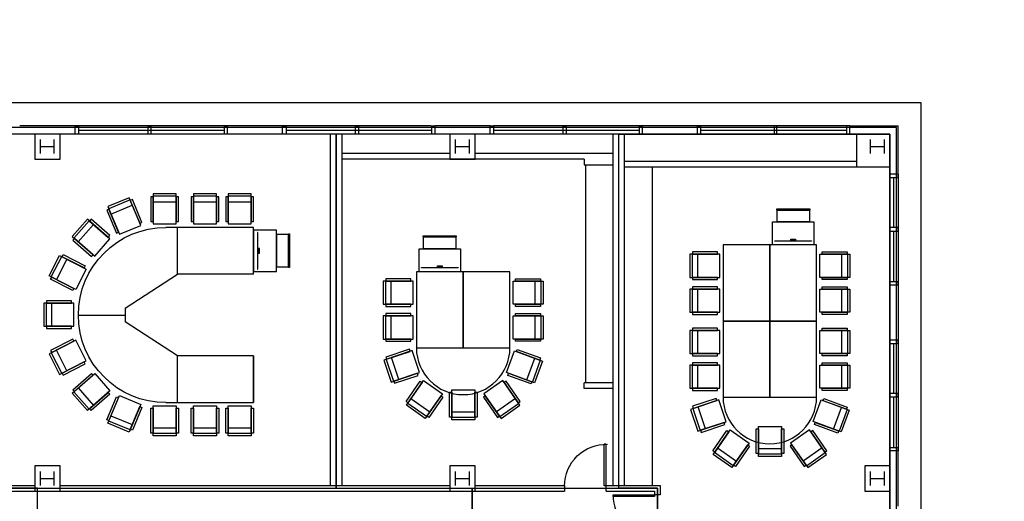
# Model space of a CAD drawing. Header units: inches. Extents: x -92 to 3837, y -260 to 2192.
# Tile 31 of 31: x 2874 to 3728, y 1774 to 2192. Entities that reach past the tile are written whole.
import ezdxf

# ---------------------------------------------------------------- set-up
doc = ezdxf.new("R2010")
doc.units = ezdxf.units.IN
doc.header["$MEASUREMENT"] = 0
doc.layers.get('0').update_dxf_attribs({"linetype": 'CONTINUOUS'})
for name, color, linetype in [('A-GLAZ', 8, 'CONTINUOUS'), ('A-ROOF', 8, 'CONTINUOUS'), ('A-WALL', 7, 'CONTINUOUS'), ('I-DOOR', 9, 'CONTINUOUS'), ('I-FLOR-CASE', 8, 'CONTINUOUS'), ('I-FURN-CONF', 9, 'CONTINUOUS'), ('I-GLAZ', 8, 'CONTINUOUS'), ('I-WALL', 8, 'CONTINUOUS'), ('S-COLS', 7, 'CONTINUOUS'), ('triGrossAreaLayer', 7, 'CONTINUOUS'), ('triLabelLayer', 7, 'CONTINUOUS'), ('triMeasuredGrossAreaLayer', 7, 'CONTINUOUS'), ('triSpaceLayer', 7, 'CONTINUOUS')]:
    doc.layers.add(name, color=color, linetype=linetype)
doc.styles.add('FDC_SPC', font='ROMANS.SHX', dxfattribs={"height": 12})

# ---------------------------------------------------------------- blocks, each defined once
blk = doc.blocks.new('12PSTG05')
for p, q in [((-26, -10), (-26, 10)), ((-24, -10), (-24, 10)), ((-19, 10), (-19, -10))]:
    blk.add_line(p, q)
blk.add_lwpolyline([(-26, 10), (0, 10), (0, -10), (-26, -10)])
for points in [[(-23.5, 10), (-23.5, 12), (-2, 12), (-2, 10)], [(-23.5, -12), (-23.5, -10), (-2, -10), (-2, -12)]]:
    blk.add_lwpolyline(points, close=True)
blk = doc.blocks.new('PODIUM')
for points in [[(-3, -20), (17, -20), (17, 16), (-3, 16)], [(0.375, 14), (0.375, -18), (0.625, -18), (0.625, 14)], [(17, -16), (27.25, -16), (27.25, 12), (17, 12)], [(27.25, 12.625), (28, 12.625), (28, -16.625), (27.25, -16.625)], [(0.625, 0), (0.625, -4), (2.125, -4), (2.125, 0)]]:
    blk.add_lwpolyline(points, close=True)
blk = doc.blocks.new('moscow')
for p, q in [((3005.77, 2021.71), (3081.77, 2021.71)), ((3005.77, 1981.15), (3005.77, 2021.71)), ((3071.77, 1981.15), (3071.77, 2021.71)), ((3005.77, 1981.15), (3071.77, 1981.15)), ((3117.2, 1951.71), (3071.77, 1981.15)), ((3117.2, 1951.71), (3117.2, 1939.71)), ((3071.77, 1910.28), (3117.2, 1939.71)), ((3157.77, 1945.71), (3117.2, 1945.71)), ((3005.77, 1910.28), (3071.77, 1910.28)), ((3005.77, 1869.71), (3005.77, 1910.28)), ((3071.77, 1869.71), (3071.77, 1910.28)), ((3081.77, 1869.71), (3005.77, 1869.71))]:
    blk.add_line(p, q)
blk.add_lwpolyline([(3005.77, 1910.28), (3005.77, 1869.71)])
blk.add_arc((3081.77, 1945.71), 76, 270, 90)
at = {"extrusion": (0, 0, -1), "xscale": -1, "zscale": -1}
for p, rotation in [((-3017.79, 2024.83), 90), ((-3047.97, 2024.83), 90), ((-3083, 2024.83), 90), ((-3112.96, 2019.59), 112.4999999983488), ((-3136.93, 2004.23), 138.7787862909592)]:
    blk.add_blockref('12PSTG05', p, dxfattribs=dict(at, rotation=rotation))
at = {"xscale": -1}
blk.add_blockref('PODIUM', (3002.77, 2003.43), dxfattribs=at)
at = {"xscale": -1, "rotation": 27.01731202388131}
blk.add_blockref('12PSTG05', (3155.4, 1976.71), dxfattribs=at)
for p, rotation in [((3161.79, 1945.92), 180.0025353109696), ((3155.4, 1914.95), 152.9826879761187)]:
    blk.add_blockref('12PSTG05', p, dxfattribs=dict(rotation=rotation))
at = {"extrusion": (0, 0, -1), "zscale": -1}
for p, rotation in [((-3136.93, 1887.42), 41.22121370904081), ((-3112.96, 1872.06), 67.50000000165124), ((-3017.79, 1866.83), 90), ((-3047.97, 1866.83), 90), ((-3083, 1866.83), 90)]:
    blk.add_blockref('12PSTG05', p, dxfattribs=dict(at, rotation=rotation))
blk = doc.blocks.new('door')
for p, q in [((0, 0), (-36, 0)), ((-36, 0), (-36, -1.8)), ((0, 0), (0, -1.8)), ((0, -1.8), (-36, -1.8))]:
    blk.add_line(p, q)
at = {"extrusion": (0, 0, -1)}
blk.add_ellipse((0, 0), major_axis=(25.46, 25.46), ratio=1, start_param=2.356194, end_param=3.956783, dxfattribs=at)

msp = doc.modelspace()

# ---------------------------------------------------------------- linework, layer by layer
at = {"layer": 'A-GLAZ'}
for p, q in [((2925, 2096.31), (3051.5, 2096.31)), ((3105, 2096.31), (3231.5, 2096.31)), ((3285, 2096.31), (3411.5, 2096.31)), ((3464.5, 2096.31), (3591, 2096.31)), ((3632.31, 2011.62), (3632.31, 2055)), ((3632.31, 1964.62), (3632.31, 2008.62)), ((3632.31, 1867.73), (3632.31, 1911.12)), ((3632.31, 1820.73), (3632.31, 1864.73))]:
    msp.add_line(p, q, dxfattribs=at)
at = {"layer": 'A-GLAZ', "flags": 128}
for points in [[(2922, 2092.62), (2922, 2100), (2925, 2100), (2925, 2092.62)], [(2985.38, 2092.62), (2985.38, 2100), (2987.88, 2100), (2987.88, 2092.62)], [(3051.5, 2092.62), (3051.5, 2100), (3054, 2100), (3054, 2092.62)], [(3102, 2092.62), (3102, 2100), (3105, 2100), (3105, 2092.62)], [(3165.38, 2092.62), (3165.38, 2100), (3167.88, 2100), (3167.88, 2092.62)], [(3231.5, 2092.62), (3231.5, 2100), (3234, 2100), (3234, 2092.62)], [(3282, 2092.62), (3282, 2100), (3285, 2100), (3285, 2092.62)], [(3345.38, 2092.62), (3345.38, 2100), (3347.88, 2100), (3347.88, 2092.62)], [(3411.5, 2092.62), (3411.5, 2100), (3414, 2100), (3414, 2092.62)], [(3462, 2092.62), (3462, 2100), (3464.5, 2100), (3464.5, 2092.62)], [(3530.75, 2092.62), (3530.75, 2100), (3528.25, 2100), (3528.25, 2092.62)], [(3594, 2092.62), (3594, 2100), (3591, 2100), (3591, 2092.62)], [(3636, 2055), (3636, 2058), (3628.62, 2058), (3628.62, 2055)], [(3636, 2008.62), (3636, 2011.62), (3628.62, 2011.62), (3628.62, 2008.62)], [(3636, 1962.12), (3636, 1964.62), (3628.62, 1964.62), (3628.62, 1962.12)], [(3636, 1911.12), (3636, 1914.12), (3628.62, 1914.12), (3628.62, 1911.12)], [(3636, 1864.73), (3636, 1867.73), (3628.62, 1867.73), (3628.62, 1864.73)], [(3636, 1818.23), (3636, 1820.73), (3628.62, 1820.73), (3628.62, 1818.23)]]:
    msp.add_lwpolyline(points, close=True, dxfattribs=at)
at = {"layer": 'A-ROOF', "flags": 128}
msp.add_lwpolyline([(2526.08, -20), (3656, -20), (3656, 838), (3728, 838), (3728, 1262), (3656, 1262), (3656, 2120), (2221.99, 2120), (2221.99, 2192), (1414, 2192), (1414, 2120), (196, 2120), (176, 2100)], dxfattribs=at)
at = {"layer": 'A-WALL'}
for p, q in [((2924.75, 2100), (2874, 2100)), ((2924.75, 2092.62), (2874, 2092.62)), ((3054, 2100), (3054, 2092.62)), ((3153.64, 2076), (3153.64, 2092.62)), ((3282, 2100), (3234, 2100)), ((3234, 2100), (3234, 2092.62)), ((3282, 2092.62), (3234, 2092.62)), ((3414, 2100), (3414, 2092.62)), ((3462, 2092.62), (3462, 2100)), ((3594, 2100), (3636, 2100)), ((3628.62, 2092.62), (3594, 2092.62)), ((3628.62, 2058), (3628.62, 2092.62)), ((3636, 2058), (3636, 2100)), ((3628.62, 1818), (3628.62, 1770)), ((3636, 1770), (3636, 1818))]:
    msp.add_line(p, q, dxfattribs=at)
at = {"layer": 'A-WALL', "flags": 128}
msp.add_lwpolyline([(3628.62, 2064), (3599.98, 2064), (3600, 2092.62)], dxfattribs=at)
at = {"layer": 'I-DOOR'}
msp.add_lwpolyline([(3424.63, 1778.34), (3388.63, 1778.34), (3388.63, 1779.84), (3424.63, 1779.84)], close=True, dxfattribs=at)
msp.add_arc((3424.63, 1779.84), 36, 180, 270, dxfattribs=at)
at = {"layer": 'I-FLOR-CASE'}
for p, q in [((3364.63, 2066), (3364.63, 1877)), ((3422.63, 2064), (3422.63, 1788))]:
    msp.add_line(p, q, dxfattribs=at)
at = {"layer": 'I-FURN-CONF'}
for points in [[(3484.07, 1996.62), (3484.07, 1930.62), (3524.63, 1930.62), (3524.63, 1996.62)], [(3524.63, 1996.62), (3524.63, 1930.62), (3565.19, 1930.62), (3565.19, 1996.62)], [(3218.07, 1973.31), (3218.07, 1907.31), (3258.63, 1907.31), (3258.63, 1973.31)], [(3258.63, 1973.31), (3258.63, 1907.31), (3299.2, 1907.31), (3299.2, 1973.31)], [(3484.07, 1930.62), (3484.07, 1864.62), (3524.63, 1864.62), (3524.63, 1930.62)], [(3524.63, 1930.62), (3524.63, 1864.62), (3565.19, 1864.62), (3565.19, 1930.62)]]:
    msp.add_lwpolyline(points, close=True, dxfattribs=at)
for centre in [(3258.63, 1907.31), (3524.63, 1864.62)]:
    msp.add_arc(centre, 40.56, 180, 0, dxfattribs=at)
at = {"layer": 'I-GLAZ'}
for p, q in [((3231, 2100), (2922.25, 2100)), ((3231, 2092.62), (2922.25, 2092.62)), ((3594, 2100), (3285, 2100)), ((3594, 2092.62), (3285, 2092.62)), ((3628.62, 2058), (3628.62, 1818)), ((3636, 2058), (3636, 1818))]:
    msp.add_line(p, q, dxfattribs=at)
at = {"layer": 'I-WALL'}
for p, q in [((3143.64, 1788), (3143.64, 2092.62)), ((3148.64, 1788), (3148.64, 2092.62)), ((3153.64, 1788), (3153.64, 2092.62)), ((3388.63, 1788), (3388.63, 2092.62)), ((3393.63, 1788), (3393.63, 2092.62)), ((3398.63, 1788), (3398.63, 2092.62)), ((3247, 2076), (3153.64, 2076)), ((3388.63, 2076), (3269, 2076)), ((3363.63, 2071), (3153.64, 2071)), ((3599.98, 2069), (3398.63, 2069)), ((3599.98, 2064), (3398.63, 2064)), ((3388.63, 1877), (3363.63, 1877)), ((3363.63, 1872), (3363.63, 1877)), ((3388.63, 1872), (3363.63, 1872)), ((2853.06, 1788), (2887, 1788)), ((2909, 1788), (3247, 1788)), ((3269, 1788), (3346.63, 1788)), ((3346.63, 1788), (3346.63, 1783)), ((3382.63, 1788), (3429.63, 1788)), ((3382.63, 1783), (3382.63, 1788)), ((3429.63, 1788), (3429.63, 1779.84)), ((2853.06, 1783), (2887, 1783)), ((2909, 1783), (3247, 1783)), ((3269, 1783), (3346.63, 1783)), ((3382.63, 1783), (3424.63, 1783)), ((3424.63, 1783), (3424.63, 1779.84)), ((3429.63, 1779.84), (3424.63, 1779.84))]:
    msp.add_line(p, q, dxfattribs=at)
at = {"layer": 'I-WALL', "flags": 128}
msp.add_lwpolyline([(3363.63, 2071), (3363.63, 2066), (3388.63, 2066)], dxfattribs=at)
at = {"layer": 'S-COLS'}
for points in [[(2887, 2071), (2909, 2071), (2909, 2092.62), (2887, 2092.62)], [(3247, 2071), (3269, 2071), (3269, 2092.62), (3247, 2092.62)], [(2887, 1783), (2909, 1783), (2909, 1805), (2887, 1805)], [(3247, 1783), (3269, 1783), (3269, 1805), (3247, 1805)], [(3607, 1783), (3629, 1783), (3629, 1805), (3607, 1805)]]:
    msp.add_lwpolyline(points, close=True, dxfattribs=at)
at = {"layer": 'S-COLS', "flags": 128}
for points in [[(2892, 2076), (2892, 2088)], [(2904, 2076), (2904, 2088)], [(3252, 2076), (3252, 2088)], [(3264, 2076), (3264, 2088)], [(3612, 2076), (3612, 2088)], [(3624, 2076), (3624, 2088)], [(2892, 2082), (2904, 2082)], [(3252, 2082), (3264, 2082)], [(3612, 2082), (3624, 2082)], [(2892, 1788), (2892, 1800)], [(2892, 1794), (2904, 1794)], [(2904, 1788), (2904, 1800)], [(3252, 1788), (3252, 1800)], [(3252, 1794), (3264, 1794)], [(3264, 1788), (3264, 1800)], [(3612, 1788), (3612, 1800)], [(3612, 1794), (3624, 1794)], [(3624, 1788), (3624, 1800)]]:
    msp.add_lwpolyline(points, dxfattribs=at)
at = {"layer": 'triGrossAreaLayer'}
msp.add_lwpolyline([(2272.44, 1.37), (3634.62, 1.37), (3634.62, 864), (3604.62, 864), (3604.62, 924), (3634.62, 924), (3634.62, 1176), (3604.62, 1176), (3604.62, 1236.09), (3634.62, 1236.09), (3634.62, 2098.62), (1.37, 2098.62)], dxfattribs=at)
at = {"layer": 'triMeasuredGrossAreaLayer'}
msp.add_lwpolyline([(2271.06, 7.38), (3628.62, 7.38), (3628.62, 858), (3628.62, 858), (3598.62, 858), (3598.62, 930), (3628.62, 930), (3628.62, 1170), (3598.62, 1170), (3598.62, 1242.09), (3628.62, 1242.09), (3628.62, 2092.62), (7.38, 2092.62)], dxfattribs=at)
at = {"layer": 'triSpaceLayer'}
for points in [[(2806.62, 2092.62), (2806.62, 1785.5), (3148.62, 1785.5), (3148.62, 2092.62), (2806.62, 2092.62)], [(3148.62, 2092.62), (3148.62, 1785.5), (3393.62, 1785.5), (3393.62, 2092.62), (3148.62, 2092.62)], [(3393.62, 2092.62), (3628.62, 2092.62), (3628.62, 1722.22), (3427.12, 1722.22), (3427.12, 1785.5), (3393.62, 1785.5), (3393.62, 2092.62)], [(2729.62, 1449.59), (2889.5, 1449.59), (2889.5, 1785.5), (2729.62, 1785.5)], [(2889.5, 1720.5), (2889.5, 1785.5), (3266.5, 1785.5), (3266.5, 1720.5)], [(3266.5, 1785.5), (3427.12, 1785.5), (3427.12, 1664.22), (3391.12, 1664.22), (3391.12, 1449.59), (3266.5, 1449.59)]]:
    msp.add_lwpolyline(points, close=True, dxfattribs=at)

# ---------------------------------------------------------------- block references
at = {"layer": 'I-DOOR', "rotation": 270}
msp.add_blockref('door', (3382.63, 1787.73), dxfattribs=at)
at = {"layer": 'I-FURN-CONF', "xscale": -1}
msp.add_blockref('moscow', (6082.65, -9.9), dxfattribs=at)
for name, p, rotation in [('PODIUM', (3546.91, 1999.62), 270), ('PODIUM', (3240.38, 1976.31), 270), ('12PSTG05', (3284.85, 1873.18), 304.8143720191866), ('12PSTG05', (3550.85, 1830.49), 304.8143720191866)]:
    msp.add_blockref(name, p, dxfattribs=dict(at, rotation=rotation))
at = {"layer": 'I-FURN-CONF', "xscale": -1, "zscale": -1}
for p, rotation in [((3481.18, 1978.51), 180), ((3215.18, 1955.19), 180), ((3481.18, 1948.32), 180), ((3215.18, 1925.01), 180), ((3481.18, 1912.51), 180), ((3217.68, 1895.45), 198.5309094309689), ((3481.18, 1882.32), 180), ((3483.67, 1852.76), 198.5309094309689)]:
    msp.add_blockref('12PSTG05', p, dxfattribs=dict(at, rotation=rotation))
at = {"layer": 'I-FURN-CONF', "zscale": -1}
for p, rotation in [((3568.08, 1978.51), 180), ((3302.08, 1955.19), 180), ((3568.08, 1948.32), 180), ((3302.08, 1925.01), 180), ((3568.08, 1912.51), 180), ((3299.59, 1895.45), 159.8639117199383), ((3568.08, 1882.32), 180), ((3565.59, 1852.76), 159.8639117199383)]:
    msp.add_blockref('12PSTG05', p, dxfattribs=dict(at, rotation=rotation))
at = {"layer": 'I-FURN-CONF'}
for p, rotation in [((3232.42, 1873.18), 55.18562798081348), ((3258.84, 1870.86), 90.00253531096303), ((3498.41, 1830.49), 55.18562798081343), ((3524.83, 1839.09), 90.00253531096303)]:
    msp.add_blockref('12PSTG05', p, dxfattribs=dict(at, rotation=rotation))

# ---------------------------------------------------------------- texts
at = {"layer": 'triLabelLayer', "color": 7, "char_height": 12, "attachment_point": 5, "style": 'FDC_SPC'}
for insert in [(2977.62, 1939.06), (3271.12, 1939.06), (3511.12, 1907.42)]:
    msp.add_mtext('{\\fSansSerif;\\H0.01;}', dxfattribs=dict(at, insert=insert))

doc.saveas('drawing.dxf')
